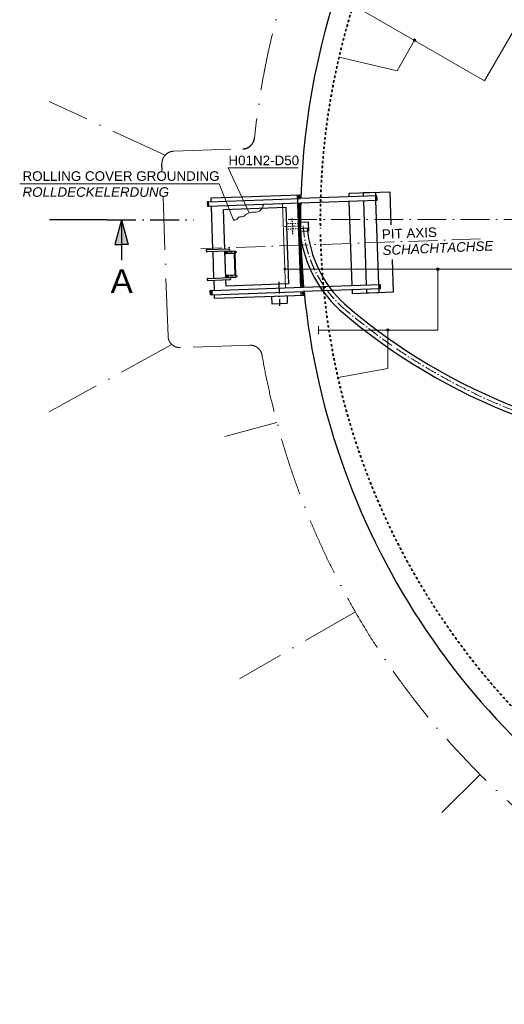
# Model space of a CAD drawing. Header units: millimetres. Extents: x -1777 to 1198744, y 17256 to 76241.
# Tile 1 of 201: x -1777 to 8338, y 20047 to 40591. Entities that reach past the tile are written whole.
import ezdxf

# ---------------------------------------------------------------- set-up
doc = ezdxf.new("R2010")
doc.units = ezdxf.units.MM
doc.linetypes.add('ACAD_ISO10W100', pattern=[18, 12, -3, 0, -3])
doc.linetypes.add('JIS_02_1.0', pattern=[2, 1, -1])
for name, color, linetype, lineweight in [('Beschriftung', 7, 'Continuous', 9), ('Böschung', 7, 'Continuous', 9), ('HO1N2-D50', 4, 'Continuous', 18), ('Mittellinien', 7, 'Continuous', 5), ('Verz. Bandstahl 30x3_5mm auf Putz', 1, 'GRENZE2', 18), ('Verz. Bandstahl 30x3_5mm im Beton', 5, 'GRENZE1', 18)]:
    doc.layers.add(name, color=color, linetype=linetype, lineweight=lineweight)
doc.styles.add('LBB3.5M1000', font='isocp.shx', dxfattribs={"height": 3.5})
doc.linetypes.add('GRENZE1', pattern='A,6.35,-2.54,[133,ltypeshp.shx,S=2.54,R=0,X=-2.54,Y=0],-2.54,25.4', length=36.83)
doc.linetypes.add('GRENZE2', pattern='A,6.35,-2.54,[132,ltypeshp.shx,S=2.54,R=0,X=-2.54,Y=0],-2.54,25.4', length=36.83)

msp = doc.modelspace()

# ---------------------------------------------------------------- hatches: boundary and pattern name
at = {"lineweight": 5}
h = msp.add_hatch(dxfattribs=at)
h.set_pattern_fill('NET3', color=256, scale=10)
h.set_pattern_definition([(2, (2005.38, 35814.598), (-1.10806, 31.73066), []), (62, (2005.38, 35814.598), (-28.0336, 14.90572), []), (122, (2005.38, 35814.598), (-26.92553, -16.82494), [])])
h.paths.add_polyline_path([(4093.45236, 36938.15487), (4046.53635, 36936.51652, 0.0013036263), (4044.58567, 36856.39964), (4075.24417, 36857.47026), (4090.96361, 36858.01919, -0.0013079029)])
h.paths.add_polyline_path([(4088.66563, 36767.88409), (4078.38513, 36767.52508), (4042.89101, 36766.2856, 0.0055945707), (4041.28069, 36422.37245), (4084.77025, 36422.37245, -0.0056369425)])
h.paths.add_polyline_path([(4084.77025, 36422.37245), (4041.28069, 36422.37245, 0.0054743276), (4047.15454, 36085.89809), (4054.13019, 35886.14168), (4094.10582, 35887.53766, -0.0024269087), (4089.63559, 36036.23912, -0.0188344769), (4065.11249, 36231.4081), (4085.9306, 36233.78976, -0.0030764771)])
h.paths.add_polyline_path([(4085.9306, 36233.78976), (4065.11249, 36231.4081, 0.0058974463), (4071.20978, 36170.09906), (4086.83782, 36170.6448, -0.0010302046)], flags=17)
h.paths.add_polyline_path([(4158.66863, 34919.20099), (4142.9492, 34918.65205), (4124.92374, 34918.02259, 0.0013047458), (4133.50494, 34838.27349), (4166.74131, 34839.43413, -0.0013079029)])
h.paths.add_polyline_path([(4094.10582, 35887.53766), (4054.13019, 35886.14168, 0.0143264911), (4115.77098, 35007.75783), (4139.80824, 35008.59723), (4150.08874, 35008.95623, -0.0143645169)])
for points in [[(348.64956, 36412.2516), (211.408, 35900.05911), (348.64956, 35900.05911)], [(348.64956, 36412.2516), (348.64956, 35900.05911), (485.89113, 35900.05911)]]:
    msp.add_hatch(color=256).paths.add_polyline_path(points)
at = {"layer": 'Verz. Bandstahl 30x3_5mm auf Putz'}
h = msp.add_hatch(color=256, dxfattribs=at)
h.dxf.hatch_style = 1
edge = h.paths.add_edge_path()
edge.add_arc((3756.51287, 35383.65697), 20.98101, 0, 360)
at = {"layer": 'Verz. Bandstahl 30x3_5mm im Beton'}
h = msp.add_hatch(color=256, dxfattribs=at)
h.dxf.hatch_style = 1
edge = h.paths.add_edge_path()
edge.add_arc((6465.94293, 40162.26925), 26.4653, 0, 360)
h = msp.add_hatch(color=256, dxfattribs=at)
h.dxf.hatch_style = 1
edge = h.paths.add_edge_path()
edge.add_arc((6948.60146, 35385.99053), 26.4653, 0, 360)
h = msp.add_hatch(color=256, dxfattribs=at)
h.dxf.hatch_style = 1
edge = h.paths.add_edge_path()
edge.add_arc((5908.77945, 34115.81727), 26.4653, 0, 360)

# ---------------------------------------------------------------- linework, layer by layer
at = {"linetype": 'ACAD_ISO10W100', "ltscale": 100}
for p, q in [((1197.95181, 37446.00576), (1193.01678, 37587.32658)), ((48.64956, 36412.2516), (-1160.20362, 36412.2516))]:
    msp.add_line(p, q, dxfattribs=at)
for p, q in [((5396.64506, 36983.66336), (5646.49277, 36992.38823)), ((5399.43702, 36903.71209), (5396.64506, 36983.66336)), ((5646.49277, 36992.38823), (5649.28473, 36912.43697)), ((2166.40769, 36790.81222), (2136.42597, 36789.76524)), ((2136.42597, 36789.76524), (2139.56692, 36699.82006)), ((2146.41988, 36790.11423), (2149.56083, 36700.16906)), ((2146.59438, 36785.11728), (2166.58219, 36785.81527)), ((2166.40769, 36790.81222), (4075.24417, 36857.47026)), ((2169.37415, 36705.864), (2166.58219, 36785.81527)), ((2218.58223, 36872.68296), (4093.45236, 36938.15487)), ((2221.37419, 36792.73169), (2218.58223, 36872.68296)), ((4017.48572, 36935.50205), (4020.27768, 36855.55079)), ((4017.48572, 36935.50205), (4084.84175, 35006.67776)), ((5679.26645, 36913.48395), (4075.24417, 36857.47026)), ((4078.38513, 36767.52508), (5682.40741, 36823.53878)), ((5464.00109, 35054.83906), (5402.57797, 36813.76692)), ((5649.45922, 36907.44001), (5669.44704, 36908.138)), ((5649.45922, 36907.44001), (5652.25118, 36827.48875)), ((5672.239, 36828.18674), (5652.25118, 36827.48875)), ((5652.42568, 36822.49179), (5713.8488, 35063.56394)), ((5672.4135, 36823.18978), (5669.27254, 36913.13496)), ((5682.40741, 36823.53878), (5679.26645, 36913.48395)), ((2139.56692, 36699.82006), (2169.54865, 36700.86705)), ((2169.37415, 36705.864), (2149.38634, 36705.16601)), ((2169.54865, 36700.86705), (4078.38513, 36767.52508)), ((2256.12885, 35797.48834), (2224.51514, 36702.78652)), ((2477.15481, 36631.56013), (3776.36289, 36676.92947)), ((2505.97656, 35806.21321), (2477.15481, 36631.56013)), ((3776.36289, 36676.92947), (3832.20208, 35077.90415)), ((348.64956, 36412.2516), (211.408, 35900.05911)), ((348.64956, 36412.2516), (348.64956, 35572.33763)), ((348.64956, 36412.2516), (485.89113, 35900.05911)), ((4065.11249, 36231.4081), (4223.56025, 36249.53501)), ((211.408, 35900.05911), (348.64956, 35900.05911)), ((485.89113, 35900.05911), (348.64956, 35900.05911)), ((2136.20195, 35793.3004), (2585.92783, 35809.00517)), ((2587.61347, 35760.73459), (2137.8876, 35745.02982)), ((2277.06855, 35197.85384), (2257.8145, 35749.21776)), ((2526.91626, 35206.57872), (2507.66221, 35757.94263)), ((2707.5997, 35763.22357), (2513.71788, 35756.45307)), ((2709.28535, 35714.95299), (2515.40353, 35708.18249)), ((2699.29144, 35714.604), (2715.05554, 35263.17916)), ((2735.11901, 35261.71079), (2719.2036, 35717.46834)), ((2157.14165, 35193.6659), (2606.86752, 35209.37068)), ((2608.55317, 35161.1001), (2158.8273, 35145.39532)), ((2285.93826, 34943.85866), (2278.7542, 35149.58326)), ((2532.99401, 35032.5348), (2528.6019, 35158.30814)), ((2725.04945, 35263.52816), (2531.16763, 35256.75765)), ((2726.73509, 35215.25758), (2532.85327, 35208.48708)), ((2200.99004, 34940.89221), (2230.97176, 34941.93919)), ((2204.13099, 34850.94703), (2200.99004, 34940.89221)), ((2214.1249, 34851.29603), (2210.98395, 34941.2412)), ((2231.14626, 34936.94224), (2211.15844, 34936.24425)), ((2230.97176, 34941.93919), (4139.80824, 35008.59723)), ((2231.14626, 34936.94224), (2233.93822, 34856.99097)), ((3832.20208, 35077.90415), (2532.99401, 35032.5348)), ((4139.80824, 35008.59723), (5743.83052, 35064.61092)), ((5746.97148, 34974.66575), (4142.9492, 34918.65205)), ((5469.934, 34884.94262), (5467.14204, 34964.89389)), ((5714.02329, 35058.56698), (5734.01111, 35059.26497)), ((5714.02329, 35058.56698), (5716.81525, 34978.61572)), ((5736.80307, 34979.31371), (5716.81525, 34978.61572)), ((5716.98975, 34973.61876), (5719.78171, 34893.6675)), ((5736.97757, 34974.31675), (5733.83661, 35064.26193)), ((5743.83052, 35064.61092), (5746.97148, 34974.66575)), ((2234.11272, 34851.99402), (2204.13099, 34850.94703)), ((2213.9504, 34856.29298), (2233.93822, 34856.99097)), ((2234.11272, 34851.99402), (4142.9492, 34918.65205)), ((2291.87117, 34773.96222), (2289.07921, 34853.91349)), ((4166.74131, 34839.43413), (2291.87117, 34773.96222)), ((3479.19745, 34815.42457), (3484.43237, 34665.51594)), ((3802.90013, 34826.72852), (3808.13506, 34676.81989)), ((4087.9827, 34916.73258), (4090.77466, 34836.78132)), ((5719.78171, 34893.6675), (5469.934, 34884.94262)), ((3484.43237, 34665.51594), (3808.13506, 34676.81989))]:
    msp.add_line(p, q)
at = {"linetype": 'ACAD_ISO10W100', "ltscale": 50}
msp.add_line((48.64956, 36412.2516), (1855.7991, 36412.2516), dxfattribs=at)
at = {"linetype": 'JIS_02_1.0', "lineweight": 9, "ltscale": 25}
for p, q in [((4038.17589, 36343.0132), (3788.32818, 36334.28833)), ((4042.1649, 36228.78283), (3792.31719, 36220.05796))]:
    msp.add_line(p, q, dxfattribs=at)
at = {"linetype": 'ACAD_ISO10W100', "ltscale": 5}
for p, q in [((2753.34052, 35740.65615), (2514.5607, 35732.31778)), ((2770.79026, 35240.96074), (2532.01045, 35232.62237))]:
    msp.add_line(p, q, dxfattribs=at)
at = {"linetype": 'ACAD_ISO10W100', "ltscale": 20}
msp.add_line((3630.57894, 35120.89379), (3648.02869, 34621.19838), dxfattribs=at)
for points in [[(5099.61977, 36893.24224), (5096.82781, 36973.19351), (5946.31002, 37002.85808), (5970.43812, 36311.91959)], [(5164.18384, 35044.36921), (5102.76073, 36803.29707)], [(4044.08391, 36419.30419), (4045.82888, 36369.33465), (4245.70705, 36376.31455), (4252.68695, 36176.43638), (4052.80878, 36169.45648), (4054.55376, 36119.48694)], [(2507.66221, 35757.94263), (2509.61134, 35702.12666), (2515.60769, 35702.33605), (2513.65855, 35758.15203)], [(5995.67337, 35589.27642), (6019.59896, 34904.13734), (5170.11676, 34874.47277), (5167.3248, 34954.42404)], [(2532.9126, 35206.78811), (2530.96347, 35262.60409), (2524.96712, 35262.39469), (2526.91626, 35206.57872)]]:
    msp.add_lwpolyline(points)
at = {"linetype": 'JIS_02_1.0', "lineweight": 9, "ltscale": 25}
msp.add_lwpolyline([(3904.76513, 36438.41535), (3914.75904, 36438.76434), (3925.72795, 36124.65581), (3915.73404, 36124.30681)], close=True, dxfattribs=at)
at = {"linetype": 'Continuous'}
for centre, radius, start, end in [((19409.77025, 36422.37245), 15325, 312.318634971, 178.371022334), ((19409.77025, 36522.37245), 15368.81489, 178.455861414, 178.754630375), ((19409.77025, 36522.37245), 15368.81489, 179.090640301, 185.655746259), ((19409.77025, 36422.37245), 15325, 178.70812163, 182), ((19409.77025, 36422.37245), 15325, 182, 185.291878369), ((19409.77025, 36522.37245), 15368.81489, 185.992020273, 186.291045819), ((19409.77025, 36422.37245), 15325, 185.628977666, 299.246841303)]:
    msp.add_arc(centre, radius, start, end, dxfattribs=at)
at = {"linetype": 'JIS_02_1.0', "ltscale": 50}
for radius, start, end in [(14919, 148.411767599, 180.727498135), (14909, 148.410702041, 180.72798612), (14919, 181.194949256, 260.625924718), (14909, 181.195750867, 260.619580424)]:
    msp.add_arc((19409.77025, 36422.37245), radius, start, end, dxfattribs=at)
at = {"linetype": 'ACAD_ISO10W100', "ltscale": 100}
msp.add_arc((2874.3979, 38146.34648), 250, 272, 354.047860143, dxfattribs=at)
for centre, radius, start, end in [((6667.03652, 36459.21623), 2611.87772, 185.003699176, 227.223533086), ((6665.15989, 36459.18987), 2450.58441, 184.90782556, 227.247933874), ((2137.04478, 35769.16511), 24.15, 92, 272), ((2586.77065, 35784.86988), 24.15, 272, 92), ((2708.44252, 35739.08828), 24.15, 272, 92), ((2157.98448, 35169.53061), 24.15, 92, 272), ((2607.71035, 35185.23539), 24.15, 272, 92), ((2725.89227, 35239.39287), 24.15, 272, 92), ((13106.83492, 44070.38538), 12579.84098, 229.237885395, 269.02321463), ((13106.87401, 44070.75912), 12420.23888, 229.263361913, 269.010481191)]:
    msp.add_arc(centre, radius, start, end)
at = {"layer": 'Beschriftung'}
for p, q in [((4036.24302, 37502.04281), (2571.88529, 37502.04281)), ((2571.88529, 37502.04281), (3014.94861, 36562.43554)), ((2385.94787, 37166.72003), (-1776.96929, 37166.72003)), ((2385.94787, 37166.72003), (2680.927, 36431.32898))]:
    msp.add_line(p, q, dxfattribs=at)
at = {"layer": 'Böschung', "linetype": 'ACAD_ISO10W100', "ltscale": 100}
for p, q in [((1260.02606, 37766.55105), (-1160.20362, 38881.49046)), ((1434.13961, 37845.89916), (2883.12278, 37896.49877)), ((1318.65497, 33989.5196), (1216.92347, 36902.72844)), ((1398.00309, 33815.40605), (-1160.20362, 32412.83506)), ((3046.17868, 33799.69368), (1577.22755, 33748.39677)), ((3592.73484, 32184.21059), (2506.45916, 31893.1439)), ((5228.60426, 28234.87245), (2811.5507, 26839.38593)), ((7830.89671, 24843.49891), (7035.68772, 24048.28992))]:
    msp.add_line(p, q, dxfattribs=at)
for centre, radius, start, end in [((19409.77025, 36422.37245), 16375, 312.169885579, 174.047860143), ((1442.86449, 37596.05146), 250, 92, 181.999999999), ((1568.50268, 33998.24448), 250, 181.999999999, 272), ((3034.93559, 33549.14867), 250, 9.952139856, 92), ((19409.77025, 36422.37245), 16375, 189.952139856, 299.540079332)]:
    msp.add_arc(centre, radius, start, end, dxfattribs=at)
at = {"layer": 'HO1N2-D50', "linetype": 'Continuous'}
for p, q in [((3326.17071, 36732.42853), (3296.18898, 36731.38155)), ((2676.16298, 36408.17883), (2695.24907, 36431.32449))]:
    msp.add_line(p, q, dxfattribs=at)
msp.add_spline([(3311.17985, 36731.90504), (3308.20739, 36711.98443), (3188.77796, 36578.95059), (3072.37796, 36572.3818), (2957.37869, 36534.50325), (2869.77467, 36478.06098), (2797.71493, 36471.51867), (2736.84543, 36412.8496), (2702.27482, 36410.27464), (2685.70603, 36419.75166)], degree=3, dxfattribs=at)
at = {"layer": 'Mittellinien', "linetype": 'ACAD_ISO10W100', "ltscale": 50}
for p, q in [((3826.25022, 36422.37245), (33381.01543, 36422.37245)), ((7841.85527, 36018.41196), (2005.379, 35814.59772))]:
    msp.add_line(p, q, dxfattribs=at)
at = {"layer": 'Mittellinien', "linetype": 'ACAD_ISO10W100', "ltscale": 5}
msp.add_line((4070.03718, 36286.94099), (3748.62055, 36275.71687), dxfattribs=at)
at = {"layer": 'Mittellinien', "linetype": 'ACAD_ISO10W100', "ltscale": 20}
for centre, radius, start, end in [((6682.74329, 36469.28223), 2549.93812, 184.046236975, 227.114541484), ((13106.85434, 44070.57095), 12500.03855, 229.250538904, 269.016889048)]:
    msp.add_arc(centre, radius, start, end, dxfattribs=at)
at = {"layer": 'Verz. Bandstahl 30x3_5mm auf Putz', "linetype": 'Continuous'}
for p, q in [((3693.79488, 36749.85967), (3723.7766, 36750.90665)), ((3821.52495, 35383.65716), (3739.67089, 35383.65692)), ((3754.92255, 34999.39196), (3784.90428, 35000.43894))]:
    msp.add_line(p, q, dxfattribs=at)
at = {"layer": 'Verz. Bandstahl 30x3_5mm auf Putz', "ltscale": 10}
msp.add_line((3708.78574, 36750.38316), (3769.91342, 34999.91545), dxfattribs=at)
at = {"layer": 'Verz. Bandstahl 30x3_5mm auf Putz', "linetype": 'Continuous'}
msp.add_circle((3756.51287, 35383.65697), 20.98101, dxfattribs=at)
at = {"layer": 'Verz. Bandstahl 30x3_5mm im Beton', "ltscale": 15}
for p, q in [((17384.9912, 35393.77801), (3821.52495, 35383.65716)), ((4457.05294, 34198.48834), (4457.05294, 34033.1462))]:
    msp.add_line(p, q, dxfattribs=at)
for points in [[(9328.36823, 41745.59631), (7927.16118, 39318.63451), (5004.72469, 41005.904)], [(6465.94293, 40162.26925), (6099.26869, 39527.17083), (4890.53385, 39809.11948)], [(6948.60146, 35385.99053), (6948.60146, 34115.81727), (4457.05294, 34115.81727)], [(5908.77945, 34115.81727), (5908.77945, 33311.5884), (4870.49962, 33122.69207)]]:
    msp.add_lwpolyline(points, dxfattribs=at)
at = {"layer": 'Verz. Bandstahl 30x3_5mm im Beton', "linetype": 'Continuous', "ltscale": 15}
for centre in [(6465.94293, 40162.26925), (6948.60146, 35385.99053), (5908.77945, 34115.81727)]:
    msp.add_circle(centre, 26.4653, dxfattribs=at)

# ---------------------------------------------------------------- texts
at = {"layer": 'Beschriftung', "attachment_point": 1, "style": 'LBB3.5M1000'}
for s, insert, char_height, width in [('{\\fArial|b0|i0|c0|p34;H01N2-D50}', (2580.19044, 37755.65738), 200, 5981.0920088), ('{\\fArial|b0|i0|c0|p34;ROLLING COVER GROUNDING\\P\\fArial|b0|i1|c0|p34;ROLLDECKELERDUNG}', (-1718.28789, 37428.89404), 200, 5981.0920088), ('{\\fArial|b0|i0|c0|p34;A}', (119.35812, 35385.60641), 500, 335.8461916)]:
    msp.add_mtext(s, dxfattribs=dict(at, insert=insert, char_height=char_height, width=width))
at = {"layer": 'Beschriftung', "insert": (5778.08207, 36212.25855), "char_height": 200, "width": 5981.0920088, "attachment_point": 1, "rotation": 2.425485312, "style": 'LBB3.5M1000'}
msp.add_mtext('{\\fArial|b0|i0|c0|p34;\\C256;PIT AXIS\\P\\fArial|b0|i1|c0|p34;SCHACHTACHSE}', dxfattribs=at)

doc.saveas('drawing.dxf')
